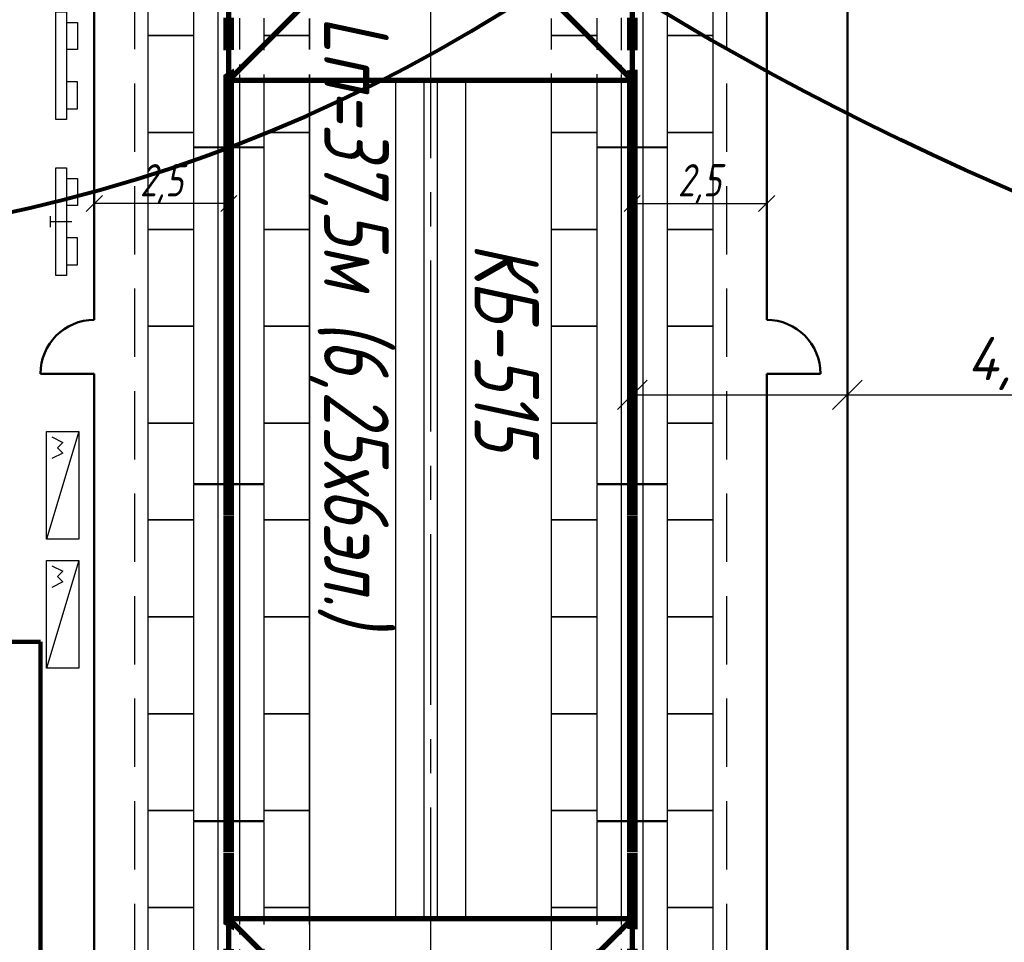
# Model space of a CAD drawing. Header units: millimetres. Extents: x 2204655785 to 2205143108, y 485765510 to 486291538.
# Tile 20 of 156: x 2204914871 to 2204933175, y 486144372 to 486161514. Entities that reach past the tile are written whole.
import ezdxf
from ezdxf.enums import TextEntityAlignment as Align
from ezdxf.lldxf.tags import DXFTag

# ---------------------------------------------------------------- set-up
doc = ezdxf.new("R2010")
doc.units = ezdxf.units.MM
doc.linetypes.add('НЕВИДИМАЯX2', pattern=[19.05, 12.7, -6.35])
doc.linetypes.add('осевая', pattern=[50.8, 31.75, -6.35, 6.35, -6.35])
for name, color, linetype in [('ППР_Автокран СКАТ-40', 7, 'Continuous'), ('ППР_Автокран_Опасная зона', 1, 'Continuous'), ('ППР_Дороги рабочие', 30, 'Continuous'), ('ППР_Кран', 7, 'Continuous'), ('ППР_Опасная зона от крана', 1, 'Continuous'), ('ППР_Плиты крана', 7, 'Continuous'), ('ППР_Привязка крана', 5, 'Continuous'), ('ППР_Привязка стоянок', 5, 'Continuous'), ('ППР_Разрез', 5, 'Continuous'), ('ППР_Стрела', 7, 'Continuous')]:
    doc.layers.add(name, color=color, linetype=linetype)
doc.styles.add('ППРк_М1-1', font='GOST_Common Italic.ttf', dxfattribs={"height": 800})
doc.styles.add('ППРк_М1-1кран', font='GOST_Common Italic.ttf', dxfattribs={"width": 0.8, "height": 600})
doc.linetypes.add('ОГРАЖДЕНИЕ_ПУТЕЙ', pattern='A,1,[2,КБ-503,S=1,R=0,X=0,Y=0],2000,[2,КБ-503,S=1,R=0,X=0,Y=0],2000,[2,КБ-503,S=1,R=0,X=0,Y=0],1351,-628,[1,ЧЕЛОВЕК,S=1,R=180,X=0,Y=-24],-461,[1,ЗНАК 4,S=1,R=180,X=0,Y=-417],-188,1372,[2,КБ-503,S=1,R=0,X=0,Y=0],1999,[2,КБ-503,S=1,R=0,X=0,Y=0],2000,[2,КБ-503,S=1,R=0,X=0,Y=0]', length=12000)
tags = doc.linetypes.add('опасная зона_Кран', pattern='A,30,-8,4,-8,30,-8,4,-8,30,-8,4,[230,Bbox.shx,S=2.5,R=0,X=0,Y=-10],-6', length=148).pattern_tags.tags
tags[24] = DXFTag(74, 5)
doc.dimstyles.new('ППРк_М1-1', dxfattribs={"dimtxt": 800, "dimasz": 550, "dimexe": 1.5, "dimexo": 0.675, "dimgap": 100, "dimtad": 1, "dimdec": 1, "dimlfac": 0.001, "dimzin": 1, "dimtxsty": 'ППРк_М1-1', "dimblk": 'OBLIQUE', "dimcen": 250, "dimclrd": 256, "dimclre": 256, "dimclrt": 256, "dimadec": 0, "dimazin": 0, "dimtfac": 1, "dimtdec": 1, "dimtmove": 0, "dimatfit": 3, "dimfxl": 1, "dimtfill": 1, "dimfrac": 2, "dimarcsym": 0})
doc.dimstyles.new('ППРк_М1-1 Кран', dxfattribs={"dimtxt": 600, "dimasz": 300, "dimexe": 1.5, "dimexo": 0.675, "dimgap": 0.675, "dimtad": 1, "dimdec": 1, "dimlfac": 0.001, "dimzin": 1, "dimtxsty": 'ППРк_М1-1кран', "dimblk": 'OBLIQUE', "dimcen": 250, "dimclrd": 256, "dimclre": 256, "dimclrt": 256, "dimadec": 0, "dimazin": 0, "dimtfac": 1, "dimtdec": 1, "dimtmove": 0, "dimatfit": 3, "dimfxl": 1, "dimfrac": 2, "dimarcsym": 0})

# ---------------------------------------------------------------- blocks, each defined once
blk = doc.blocks.new('*U374')
at = {"layer": 'ППР_Опасная зона от крана', "linetype": 'опасная зона_Кран', "lineweight": 80, "ltscale": 100}
blk.add_arc((135, 0), 54570, 90, 270, dxfattribs=at)
at = {"style": 'ППРк_М1-1', "width": 0.8}
for tag, p, height, flags in [('ОПАСНАЯ_ЗОНА', (25480.86, 21929.55), 800, 1), ('ОТЛЕТ_ГРУЗА', (25413.72, 20678.22), 800, 1), ('Кол-во_элементов', (2695.66, -1978.25), 1200, 8)]:
    blk.add_attdef(tag, p, '', height=height, dxfattribs=dict(at, flags=flags))
at = {"style": 'ППРк_М1-1', "width": 0.8, "flags": 8}
blk.add_attdef('МАРКА_КРАНА', text='', height=1200, dxfattribs=at).set_placement((8837.5, 818.17), align=Align.CENTER)
blk.add_attdef('ВЫСОТА', text='', height=1200, dxfattribs=at).set_placement((9134.89, -8454.02), align=Align.MIDDLE_CENTER)
at = {"layer": 'Defpoints', "style": 'ППРк_М1-1', "width": 0.8, "flags": 1}
for tag, p in [('МАКСИМАЛЬНАЯ_ДЛИНА_ГРУЗА', (25470.43, 19233.22)), ('ШИРИНА_ГРУЗА', (25397.01, 17803.51))]:
    blk.add_attdef(tag, p, '', height=800, dxfattribs=at)
at = {"layer": 'ППР_Разрез', "style": 'ППРк_М1-1кран', "width": 0.8, "flags": 8}
for tag, p in [('РАЗРЕЗ2', (-1027.85, 55181.17)), ('РАЗРЕЗ', (-1731.87, -54129.29))]:
    blk.add_attdef(tag, p, '', height=800, dxfattribs=at)
at = {"layer": 'ППР_Стрела', "style": 'ППРк_М1-1кран', "width": 0.8, "flags": 8}
for tag, p in [('ВЫСОТА_КРЮКА_ГОРИЗ', (-22781.64, 24557.61)), ('ВЫСОТА_КРЮКА_НАКЛ', (-23522.06, 23711.4)), ('ГАБАРИТ_СТРЕЛЫ', (-25019.84, 21408.72)), ('ВЫЛЕТ', (-19745.38, 16966.54))]:
    blk.add_attdef(tag, p, '', height=800, rotation=317, dxfattribs=at)
blk = doc.blocks.new('Плиты пром.')
at = {"layer": 'ППР_Плиты крана'}
for points in [[(0, 650), (0, 1500), (1800, 1500), (1800, 650)], [(1800, 650), (1800, 1500), (3600, 1500), (3600, 650)], [(3600, 650), (3600, 1500), (5400, 1500), (5400, 650)], [(5400, 650), (5400, 1500), (7200, 1500), (7200, 650)], [(1800, -650), (1800, -1500), (0, -1500), (0, -650)], [(3600, -650), (3600, -1500), (1800, -1500), (1800, -650)], [(5400, -650), (5400, -1500), (3600, -1500), (3600, -650)], [(7200, -650), (7200, -1500), (5400, -1500), (5400, -650)]]:
    blk.add_lwpolyline(points, dxfattribs=at)
blk = doc.blocks.new('Балка')
at = {"layer": 'ППР_Кран'}
for p, q in [((-575, 200), (5675, 200)), ((5675, -200), (-575, -200))]:
    blk.add_line(p, q, dxfattribs=at)
blk.add_lwpolyline([(-575, 650), (5675, 650), (5675, -650), (-575, -650)], close=True, dxfattribs=at)
at = {"layer": 'ППР_Кран', "const_width": 200}
blk.add_lwpolyline([(0, 0), (6255, 0)], dxfattribs=at)
blk = doc.blocks.new('_Oblique')
at = {"color": 0, "linetype": 'ByBlock', "lineweight": -2}
blk.add_line((-0.5, -0.5), (0.5, 0.5), dxfattribs=at)
blk = doc.blocks.new('*D445')
at = {"layer": 'Defpoints', "color": 0, "linetype": 'Continuous', "lineweight": 50, "transparency": 16777216}
for p in [(6174, 6250), (6174, 6250), (6174, 3750)]:
    blk.add_point(p, dxfattribs=at)
at = {"layer": 'ППР_Привязка стоянок', "linetype": 'Continuous', "lineweight": -2, "transparency": 16777216}
for p, q in [((6174, 3750), (6174, 6250)), ((6175, 6250), (6175, 6250)), ((6175, 3750), (6175, 3750))]:
    blk.add_line(p, q, dxfattribs=at)
at = {"layer": 'ППР_Привязка стоянок', "linetype": 'Continuous', "lineweight": -2, "transparency": 16777216, "xscale": 300, "yscale": 300, "zscale": 300}
for p, rotation in [((6174, 6250), 90), ((6174, 3750), 270)]:
    blk.add_blockref('_Oblique', p, dxfattribs=dict(at, rotation=rotation))
at = {"layer": 'ППР_Привязка стоянок', "linetype": 'Continuous', "transparency": 16777216, "insert": (5813, 5000), "char_height": 600, "attachment_point": 5, "rotation": 90, "style": 'ППРк_М1-1кран'}
blk.add_mtext('2,5', dxfattribs=at)
blk = doc.blocks.new('База515')
at = {"layer": 'ППР_Кран', "linetype": 'Continuous', "const_width": 100}
for points in [[(-3750, -3750), (3750, 3750)], [(-3750, 3750), (3750, -3750)]]:
    blk.add_lwpolyline(points, dxfattribs=at)
at = {"layer": 'ППР_Кран', "linetype": 'ОГРАЖДЕНИЕ_ПУТЕЙ', "const_width": 100}
blk.add_lwpolyline([(-3750, 3750), (-3750, -3750)], dxfattribs=at)
at = {"layer": 'ППР_Кран', "linetype": 'Continuous'}
blk.add_circle((0, 0), 889, dxfattribs=at)
at = {"linetype": 'Continuous'}
for points in [[(-2013, 3898), (-1545, 3901), (-1545, 2151), (-2013, 2151)], [(-636, 3899), (-168, 3894), (-168, 2152), (-636, 2151)], [(741, 3915), (1209, 3883), (1209, 2151), (741, 2151)], [(2117, 3902), (2586, 3905), (2599, 2689), (2098, 2169)], [(3194, 3911), (3550, 3908), (3564, 3650), (3191, 3271)], [(-3390, 3309), (-2922, 2841), (-2922, 2151), (-3390, 2151)], [(-3390, -3306), (-2922, -2837), (-2922, -2151), (-3390, -2151)], [(-2013, -3885), (-1545, -3890), (-1545, -2151), (-2013, -2151)], [(-636, -3892), (-168, -3892), (-168, -2151), (-636, -2151)], [(741, -3897), (1209, -3893), (1209, -2151), (741, -2151)], [(2117, -3900), (2587, -3899), (2600, -2679), (2098, -2175)], [(3197, -3868), (3668, -3879), (3488, -3583), (3164, -3249)]]:
    blk.add_wipeout(points, dxfattribs=at)
for points in [[(-3390, 3883), (-2922, 3908), (-2922, 3007), (-3390, 3468)], [(3190, 3102), (3639, 3557), (3620, 1941), (3177, 1908)], [(2160, 2076), (2600, 2518), (2600, 2144), (2182, 2079)], [(3193, -3115), (3642, -3565), (3639, -1948), (3180, -1917)], [(2166, -2076), (2600, -2514), (2600, -2144), (2181, -2079)], [(-3390, -3905), (-2922, -3890), (-2922, -3013), (-3390, -3472)]]:
    blk.add_wipeout(points, dxfattribs=at)
at = {"layer": 'ППР_Кран', "linetype": 'Continuous', "const_width": 100}
for points in [[(-3750, 3750), (3750, 3750)], [(-3750, -3750), (3750, -3750)]]:
    blk.add_lwpolyline(points, dxfattribs=at)
at = {"layer": 'ППР_Кран', "linetype": 'ОГРАЖДЕНИЕ_ПУТЕЙ', "const_width": 100}
blk.add_lwpolyline([(3750, 3750), (3750, -3750)], dxfattribs=at)
blk = doc.blocks.new('*D453')
at = {"layer": 'Defpoints', "color": 0, "linetype": 'Continuous', "lineweight": 50, "transparency": 16777216}
for p in [(6174, -3750), (6174, -6250), (6174, -6250)]:
    blk.add_point(p, dxfattribs=at)
at = {"layer": 'ППР_Привязка стоянок', "linetype": 'Continuous', "lineweight": -2, "transparency": 16777216}
for p, q in [((6174, -3750), (6174, -6250)), ((6175, -3750), (6175, -3750)), ((6175, -6250), (6175, -6250))]:
    blk.add_line(p, q, dxfattribs=at)
at = {"layer": 'ППР_Привязка стоянок', "linetype": 'Continuous', "lineweight": -2, "transparency": 16777216, "xscale": 300, "yscale": 300, "zscale": 300}
for p, rotation in [((6174, -3750), 90), ((6174, -6250), 270)]:
    blk.add_blockref('_Oblique', p, dxfattribs=dict(at, rotation=rotation))
at = {"layer": 'ППР_Привязка стоянок', "linetype": 'Continuous', "transparency": 16777216, "insert": (5813, -5000), "char_height": 600, "attachment_point": 5, "rotation": 90, "style": 'ППРк_М1-1кран'}
blk.add_mtext('2,5', dxfattribs=at)
blk = doc.blocks.new('C')
at = {"linetype": 'Continuous', "ltscale": 0.5}
for p, q in [((10, 1), (-10, 1)), ((-10, 1), (-10, -1)), ((10, -1), (10, 1)), ((-10, -1), (10, -1)), ((-8, -1), (-8, -3)), ((-3, -3), (-3, -1)), ((3, -3), (3, -1)), ((8, -1), (8, -3)), ((-8, -3), (-3, -3)), ((8, -3), (3, -3))]:
    blk.add_line(p, q, dxfattribs=at)
blk = doc.blocks.new('A$C68180F12')
at = {"linetype": 'Continuous', "ltscale": 0.5}
for p, q in [((20, 4), (0, 4)), ((0, 4), (0, 2)), ((11, 5), (9, 5)), ((10, 1), (10, 5)), ((20, 2), (20, 4)), ((0, 2), (20, 2)), ((2, 2), (2, 0)), ((7, 0), (7, 2)), ((13, 0), (13, 2)), ((18, 2), (18, 0)), ((2, 0), (7, 0)), ((18, 0), (13, 0))]:
    blk.add_line(p, q, dxfattribs=at)
blk = doc.blocks.new('A$C49FE3ADB')
at = {"linetype": 'Continuous', "ltscale": 0.5}
for p, q in [((20, 6), (0, 6)), ((0, 0), (20, 6)), ((0, 6), (0, 0)), ((20, 0), (20, 6)), ((0, 0), (20, 0))]:
    blk.add_line(p, q, dxfattribs=at)
for p, q in [((1, 5), (2, 3)), ((2, 3), (3, 4)), ((3, 4), (4, 3)), ((4, 3), (5, 5))]:
    blk.add_line(p, q)
blk = doc.blocks.new('*D456')
at = {"layer": 'Defpoints', "color": 0, "linetype": 'Continuous', "lineweight": 50, "transparency": 16777216}
for p in [(7802, 7750), (9730, 7750), (7802, 3750)]:
    blk.add_point(p, dxfattribs=at)
at = {"layer": 'ППР_Привязка крана', "linetype": 'Continuous', "lineweight": -2, "transparency": 16777216}
for p, q in [((9730, 7750), (9730, 11979)), ((7802, 7750), (9732, 7750)), ((9730, 3750), (9730, 7750)), ((7802, 3750), (9732, 3750))]:
    blk.add_line(p, q, dxfattribs=at)
at = {"layer": 'ППР_Привязка крана', "linetype": 'Continuous', "lineweight": -2, "transparency": 16777216, "xscale": 550, "yscale": 550, "zscale": 550}
for p, rotation in [((9730, 7750), 90), ((9730, 3750), 270)]:
    blk.add_blockref('_Oblique', p, dxfattribs=dict(at, rotation=rotation))
at = {"layer": 'ППР_Привязка крана', "linetype": 'Continuous', "transparency": 16777216, "insert": (9150, 10910), "char_height": 800, "attachment_point": 5, "rotation": 90, "style": 'ППРк_М1-1', "bg_fill": 3, "box_fill_scale": 1.1, "bg_fill_color": 256, "bg_fill_true_color": 13158600, "bg_fill_transparency": 0}
blk.add_mtext('4,0*', dxfattribs=at)
blk = doc.blocks.new('*U778')
at = {"layer": 'ППР_Автокран_Опасная зона', "color": 1, "linetype": 'опасная зона_Кран', "lineweight": 80, "ltscale": 100}
blk.add_arc((-3.65, 4.56), 29000, 319.788537, 219.788112, dxfattribs=at)
blk = doc.blocks.new('*U443')
at = {"layer": 'ППР_Кран', "linetype": 'ОГРАЖДЕНИЕ_ПУТЕЙ', "lineweight": 50}
for p, q in [((9337.5, 6250), (9337.5, 7250)), ((-8900, 6250), (8337.5, 6250)), ((8337.5, -6250), (-8900, -6250)), ((32245, -6250), (9337.5, -6250)), ((9337.5, -6250), (9337.5, -7250))]:
    blk.add_line(p, q, dxfattribs=at)
at = {"layer": 'ППР_Кран', "linetype": 'НЕВИДИМАЯX2', "lineweight": 30, "ltscale": 100}
blk.add_line((135, -5500), (23215, -5500), dxfattribs=at)
at = {"layer": 'ППР_Кран', "linetype": 'ОГРАЖДЕНИЕ_ПУТЕЙ', "lineweight": 50}
for centre, start, end in [((9337.5, 6250), 90, 180), ((9337.5, -6250), 180, 270)]:
    blk.add_arc(centre, 1000, start, end, dxfattribs=at)
for p in [(-545, 3750), (6655, 3750), (10255, 3750), (-545, -3750), (6655, -3750), (10255, -3750)]:
    blk.add_blockref('Плиты пром.', p)
at = {"layer": 'ППР_Кран'}
for p in [(-545, 3750), (11970, 3750), (18235, 3750), (-545, -3750), (5710, -3750), (11970, -3750), (18235, -3750)]:
    blk.add_blockref('Балка', p, dxfattribs=at)
at = {"layer": 'ППР_Кран', "linetype": 'Continuous', "ltscale": 0.5, "xscale": -100, "yscale": 100, "zscale": 100, "rotation": 180}
blk.add_blockref('C', (3612.84, -6865), dxfattribs=at)
at = {"layer": 'ППР_Кран', "xscale": -100, "yscale": 100, "zscale": 100, "rotation": 180}
for name, p in [('A$C68180F12', (5512.84, -6565)), ('A$C49FE3ADB', (10412.84, -6536.13)), ('A$C49FE3ADB', (12806.84, -6536.13))]:
    blk.add_blockref(name, p, dxfattribs=at)
at = {"style": 'ППРк_М1-1', "width": 0.8, "flags": 1}
for tag, p in [('ОПАСНАЯ_ЗОНА', (25480.86, 21929.55)), ('ОТЛЕТ_ГРУЗА', (25413.72, 20678.22))]:
    blk.add_attdef(tag, p, '', height=800, dxfattribs=at)
at = {"style": 'ППРк_М1-1', "width": 0.8, "flags": 8}
blk.add_attdef('МАРКА_КРАНА', text='', height=1200, dxfattribs=at).set_placement((8837.5, 818.17), align=Align.CENTER)
blk.add_attdef('ВЫСОТА', text='', height=1200, dxfattribs=at).set_placement((9134.89, -8454.02), align=Align.MIDDLE_CENTER)
at = {"layer": 'Defpoints', "style": 'ППРк_М1-1', "width": 0.8, "flags": 1}
for tag, p in [('МАКСИМАЛЬНАЯ_ДЛИНА_ГРУЗА', (25470.43, 19233.22)), ('ШИРИНА_ГРУЗА', (25397.01, 17803.51))]:
    blk.add_attdef(tag, p, '', height=800, dxfattribs=at)
at = {"layer": 'ППР_Разрез', "style": 'ППРк_М1-1кран', "width": 0.8, "flags": 8}
for tag, p in [('РАЗРЕЗ2', (-1027.85, 55181.17)), ('РАЗРЕЗ', (-1731.87, -54129.29))]:
    blk.add_attdef(tag, p, '', height=800, dxfattribs=at)
at = {"layer": 'ППР_Стрела', "style": 'ППРк_М1-1кран', "width": 0.8, "flags": 8}
for tag, p in [('ВЫСОТА_КРЮКА_ГОРИЗ', (-19652.89, 21607.87)), ('ГАБАРИТ_СТРЕЛЫ', (-25019.84, 21408.72)), ('ВЫСОТА_КРЮКА_НАКЛ', (-20393.31, 20761.66)), ('ВЫЛЕТ', (-16616.63, 14016.8))]:
    blk.add_attdef(tag, p, '', height=800, rotation=317, dxfattribs=at)
at = {"layer": 'ППР_Привязка стоянок', "linetype": 'Continuous'}
for base, p1, p2, angle, picture, middle in [((6173.84, 6250), (6173.84, 3750), (6173.84, 6250), 90, '*D445', (5813.17, 5000)), ((6173.84, -6250), (6173.84, -3750), (6173.84, -6250), 270, '*D453', (5813.17, -5000))]:
    dim = blk.add_linear_dim(base=base, p1=p1, p2=p2, angle=angle, dimstyle='ППРк_М1-1 Кран', dxfattribs=at)
    dim.commit()
    dim.dimension.update_dxf_attribs({"geometry": picture, "text_midpoint": middle})
at = {"layer": 'ППР_Кран', "linetype": 'Continuous'}
blk.add_blockref('База515', (135, 0), dxfattribs=at)
at = {"layer": 'ППР_Кран', "linetype": 'Continuous', "xscale": -1}
blk.add_blockref('База515', (23215, 0), dxfattribs=at)
at = {"layer": 'ППР_Привязка крана', "linetype": 'Continuous'}
dim = blk.add_linear_dim(base=(9730.48, 7750), p1=(7801.74, 3750), p2=(7801.74, 7750), angle=90, text='<>*', dimstyle='ППРк_М1-1', override={"dimscale": 0}, dxfattribs=at)
dim.commit()
dim.dimension.update_dxf_attribs({"geometry": '*D456', "text_midpoint": (9730.48, 10909.84), "dimtype": 160})
at = {"layer": 'ППР_Кран', "linetype": 'ОГРАЖДЕНИЕ_ПУТЕЙ', "lineweight": 50}
blk.add_line((9337.5, 6250), (32245, 6250), dxfattribs=at)
at = {"layer": 'ППР_Кран', "linetype": 'НЕВИДИМАЯX2', "lineweight": 30, "ltscale": 100}
blk.add_line((135, 5500), (23215, 5500), dxfattribs=at)
at = {"layer": 'ППР_Кран', "linetype": 'Continuous'}
for p, q in [((3885, 650), (19465, 650)), ((3885, 125), (19465, 125)), ((3885, -125), (19465, -125)), ((3885, -650), (19465, -650))]:
    blk.add_line(p, q, dxfattribs=at)
at = {"layer": 'ППР_Кран', "linetype": 'осевая', "ltscale": 100}
blk.add_line((-8003.16, 0), (31572.84, 0), dxfattribs=at)
for p in [(13855, 3750), (17455, 3750), (13855, -3750), (17455, -3750)]:
    blk.add_blockref('Плиты пром.', p)
at = {"layer": 'ППР_Кран'}
blk.add_blockref('Балка', (5710, 3750), dxfattribs=at)
at = {"style": 'ППРк_М1-1', "width": 0.8, "flags": 8}
blk.add_attdef('Кол-во_элементов', (2695.66, -1978.25), '', height=1200, dxfattribs=at)

msp = doc.modelspace()

# ---------------------------------------------------------------- linework, layer by layer
at = {"color": 3}
msp.add_lwpolyline([(2204932258, 486179994), (2204949858, 486179994, -0.414214), (2204961858, 486167994), (2204961858, 486136594, -0.414214), (2204949858, 486124594), (2204932258, 486124594, -0.414214), (2204920258, 486136594), (2204920258, 486167994, -0.414214)], format="xyb", close=True, dxfattribs=at)
at = {"color": 3, "lineweight": 50}
msp.add_lwpolyline([(2204930258, 486169994), (2204951858, 486169994), (2204951858, 486134594), (2204930258, 486134594)], close=True, dxfattribs=at)

# ---------------------------------------------------------------- next in the draw order: block references
msp.add_blockref('*U374', (2204954762, 486208476))

# ---------------------------------------------------------------- next in the draw order: block references
ref = msp.add_blockref('*U443', (2204922508, 486164274), dxfattribs=dict(rotation=270))
ref.add_attrib('Кол-во_элементов', 'Lп=37,5м (6,25х6эл.)', (2204920530, 486161578), dxfattribs={"height": 1200, "rotation": 270, "style": 'ППРк_М1-1', "width": 0.8})
ref.add_attrib('МАРКА_КРАНА', 'КБ-515', dxfattribs={"height": 1200, "rotation": 270, "style": 'ППРк_М1-1', "width": 0.8}).set_placement((2204923326, 486155436), align=Align.CENTER)

# ---------------------------------------------------------------- next in the draw order: linework, layer by layer
at = {"layer": 'ППР_Дороги рабочие', "lineweight": 100}
for p, q in [((2204915258, 486149957), (2204900258, 486149957)), ((2204915258, 486131029), (2204915258, 486149957))]:
    msp.add_line(p, q, dxfattribs=at)

# ---------------------------------------------------------------- next in the draw order: block references
at = {"layer": 'ППР_Автокран СКАТ-40', "rotation": 180}
msp.add_blockref('*U778', (2204908504, 486186276), dxfattribs=at)

# ---------------------------------------------------------------- next in the draw order: linework, layer by layer
msp.add_lwpolyline([(2204966658, 486112029), (2204931258, 486112029, -0.414214), (2204919258, 486124029), (2204919258, 486131029), (2204915258, 486131029), (2204915258, 486149957), (2204900258, 486149957), (2204900258, 486170463), (2204903758, 486172484), (2204903758, 486181484), (2204912758, 486181484), (2204912758, 486222322, -0.135534), (2204914459, 486228480), (2204918556, 486235334, -0.263867), (2204928856, 486241176)], format="xyb")

doc.saveas('drawing.dxf')
